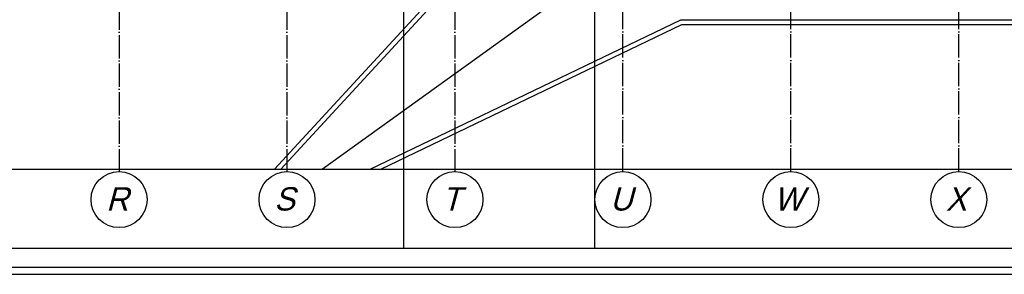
# Model space of a CAD drawing. Extents: x 0 to 1189, y 0 to 841.
# Tile 18 of 27: x 567 to 778, y 130 to 185. Entities that reach past the tile are written whole.
import ezdxf
from ezdxf.enums import TextEntityAlignment as Align

# ---------------------------------------------------------------- set-up
doc = ezdxf.new("R2010")
doc.units = 0
doc.header["$MEASUREMENT"] = 0
doc.header["$PDSIZE"] = 2
doc.linetypes.add('B0304', pattern=[6, 5, -0.5, 0, -0.5])
doc.layers.get('0').update_dxf_attribs({"linetype": 'CONTINUOUS'})
doc.layers.get('DEFPOINTS').update_dxf_attribs({"linetype": 'CONTINUOUS'})
doc.styles.add('STYLE1', font='b-gbp', dxfattribs={"oblique": 15})

msp = doc.modelspace()

# ---------------------------------------------------------------- linework, layer by layer
at = {"color": 8, "linetype": 'B0304'}
for p, q in [((588.24, 773.28), (588.24, 152.37)), ((624.24, 773.28), (624.24, 152.37)), ((660.24, 773.28), (660.24, 152.37)), ((696.24, 152.37), (696.24, 773.28)), ((732.24, 152.37), (732.24, 773.28)), ((768.24, 152.37), (768.24, 773.28))]:
    msp.add_line(p, q, dxfattribs=at)
at = {"color": 8}
for p, q in [((649.24, 555.97), (649.24, 135.97)), ((690.24, 135.97), (690.24, 555.97)), ((667.64, 202.87), (621.57, 152.88)), ((669, 202.87), (622.93, 152.88)), ((688.82, 193.87), (631.82, 152.88)), ((642.06, 152.88), (708.64, 184.87)), ((644.37, 152.88), (708.87, 183.87)), ((708.64, 184.87), (780.64, 184.87)), ((708.87, 183.87), (780.41, 183.87)), ((480.24, 152.88), (924.14, 152.88)), ((621.57, 152.88), (644.37, 152.88)), ((393.24, 135.97), (690.24, 135.97)), ((649.24, 135.97), (946.24, 135.97)), ((157.44, 131.88), (1049.19, 131.88)), ((28.31, 130.38), (1147.41, 130.38))]:
    msp.add_line(p, q, dxfattribs=at)
for centre in [(588.24, 146.37), (624.24, 146.37), (660.24, 146.37), (696.24, 146.37), (732.24, 146.37), (768.24, 146.37)]:
    msp.add_circle(centre, 6, dxfattribs=at)
at = {"layer": 'DEFPOINTS', "color": 0, "linetype": 'ByBlock'}
for p in [(588.24, 167.63), (588.24, 167.63), (624.24, 167.63), (624.24, 167.63), (660.24, 167.63), (660.24, 167.63), (696.24, 167.63), (696.24, 167.63), (732.24, 167.63), (732.24, 167.63), (768.24, 167.63), (768.24, 167.63), (588.24, 160.42), (624.24, 160.42), (660.24, 160.42), (696.24, 160.42), (732.24, 160.42), (768.24, 160.42)]:
    msp.add_point(p, dxfattribs=at)

# ---------------------------------------------------------------- texts
at = {"color": 8, "style": 'STYLE1', "oblique": 15}
for s, p in [('R', (585.48, 142.52)), ('S', (621.48, 142.52)), ('T', (657.48, 142.52)), ('U', (693.48, 142.52)), ('W', (728.62, 142.52)), ('X', (765.48, 142.52))]:
    msp.add_text(s, height=5, dxfattribs=at).set_placement(p, align=Align.BOTTOM_LEFT)

doc.saveas('drawing.dxf')
